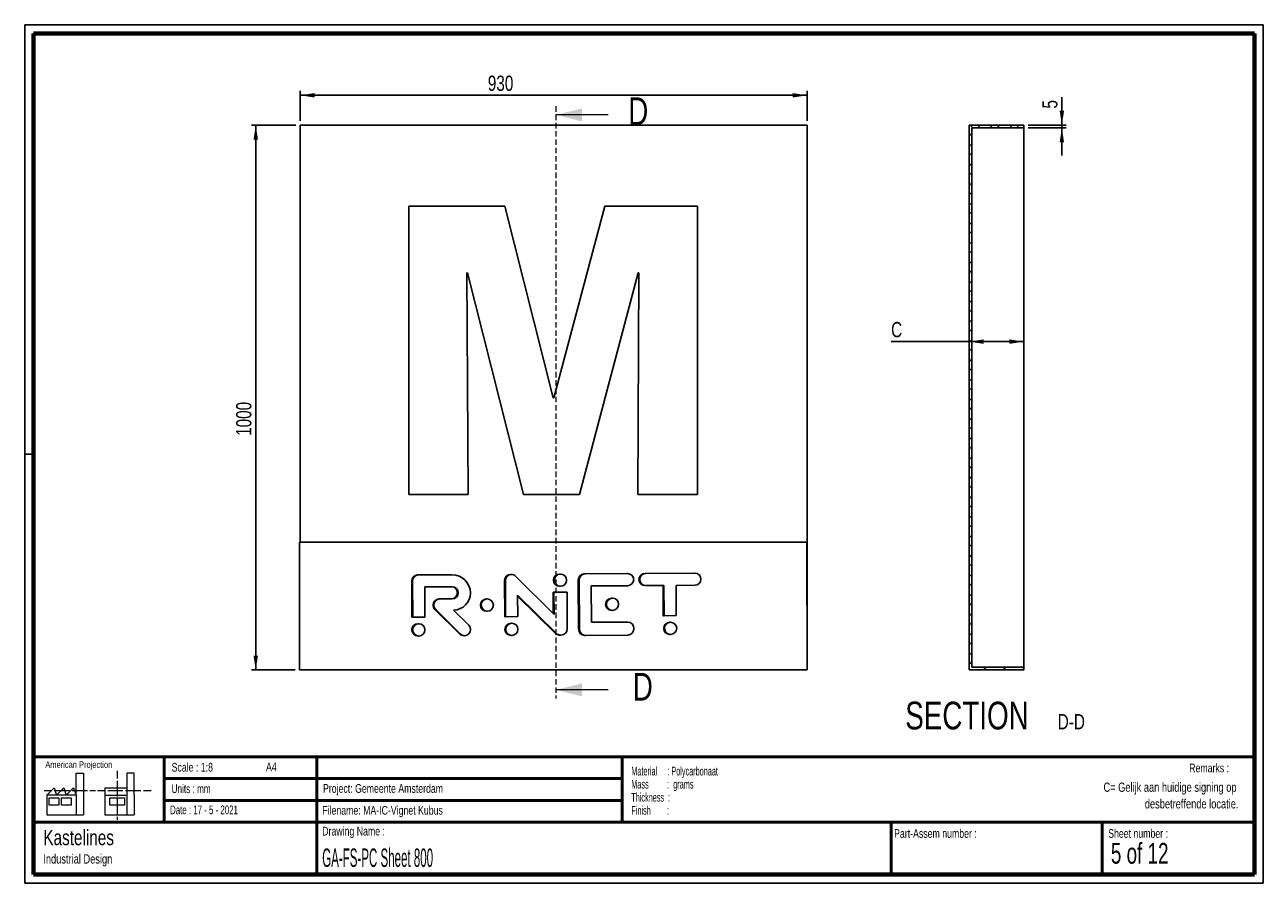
# Paper-space layout 'GA-FS-PC IG Sheet' of a CAD drawing. Header units: millimetres. Extents: x 7 to 291, y 7 to 204.
import ezdxf

# ---------------------------------------------------------------- set-up
doc = ezdxf.new("R2010")
doc.units = ezdxf.units.MM
doc.linetypes.add('HIDDEN', pattern=[1.905, 1.27, -0.635])
for name, color, linetype in [('BORDERS', 7, 'Continuous'), ('DRAWING', 7, 'Continuous'), ('LOGO', 7, 'Continuous'), ('TEXT_SHEET_FORMAT', 7, 'Continuous')]:
    doc.layers.add(name, color=color, linetype=linetype)
doc.styles.add('SLDTEXTSTYLE0', font='TXT', dxfattribs={"width": 0.7})
doc.styles.add('SLDTEXTSTYLE1', font='TXT', dxfattribs={"width": 0.75})
doc.styles.add('SLDTEXTSTYLE2', font='TXT', dxfattribs={"width": 0.675})
doc.styles.add('SLDTEXTSTYLE3', font='TXT', dxfattribs={"width": 0.678571})
doc.styles.add('SLDTEXTSTYLE5', font='TXT', dxfattribs={"width": 0.55})
doc.styles.add('SLDTEXTSTYLE6', font='TXT', dxfattribs={"width": 0.605})
doc.styles.add('SLDTEXTSTYLE7', font='TXT', dxfattribs={"width": 0.549})
doc.styles.add('SLDTEXTSTYLE8', font='TXT', dxfattribs={"width": 0.467045})
doc.dimstyles.new('SLDDIMSTYLE3', dxfattribs={"dimtxt": 3.5, "dimasz": 3.302, "dimexe": 0, "dimexo": 0.0625, "dimgap": 0.875, "dimtad": 1, "dimlfac": 8, "dimrnd": 1e-09, "dimzin": 12, "dimdsep": 46, "dimtxsty": 'SLDTEXTSTYLE1', "dimsah": 1, "dimcen": 0.09, "dimadec": 0, "dimazin": 3, "dimtfac": 1, "dimtofl": 0, "dimtmove": 0, "dimatfit": 3, "dimfxl": 1, "dimfrac": 2, "dimtolj": 1, "dimtzin": 12, "dimarcsym": 0})
doc.dimstyles.new('SLDDIMSTYLE4', dxfattribs={"dimtxt": 3.5, "dimasz": 3.302, "dimexe": 0, "dimexo": 0.0625, "dimgap": 0.875, "dimtad": 1, "dimlfac": 8, "dimrnd": 1e-09, "dimzin": 12, "dimdsep": 46, "dimtxsty": 'SLDTEXTSTYLE1', "dimsah": 1, "dimcen": 0.09, "dimadec": 0, "dimazin": 3, "dimtfac": 1, "dimtmove": 0, "dimatfit": 0, "dimfxl": 1, "dimfrac": 2, "dimtolj": 1, "dimtzin": 12, "dimarcsym": 0})

# ---------------------------------------------------------------- blocks, each defined once
blk = doc.blocks.new('SW_NOTE_0_16')
at = {"layer": 'LOGO', "color": 0, "char_height": 2.1167, "attachment_point": 3, "style": 'SLDTEXTSTYLE1'}
for s, insert in [('C= Gelijk aan huidige signing op', (44.19, 2.73)), ('desbetreffende locatie.', (44.64, -1.09))]:
    blk.add_mtext(s, dxfattribs=dict(at, insert=insert))
blk = doc.blocks.new('SW_NOTE_0_17')
at = {"layer": 'TEXT_SHEET_FORMAT', "color": 0, "char_height": 2, "attachment_point": 1}
for s, insert, style in [('Material     : Polycarbonaat', (0, 2.58), 'SLDTEXTSTYLE6'), ('Mass         :  grams', (0, -0.42), 'SLDTEXTSTYLE5'), ('Thickness  :', (0, -3.42), 'SLDTEXTSTYLE6'), ('Finish        :', (0, -6.42), 'SLDTEXTSTYLE7')]:
    blk.add_mtext(s, dxfattribs=dict(at, insert=insert, style=style))
blk = doc.blocks.new('SW_NOTE_0_18')
at = {"layer": 'DRAWING', "color": 0, "attachment_point": 1, "style": 'SLDTEXTSTYLE1'}
for s, insert, char_height in [('Kastelines', (0, 4.51), 3.5), ('Industrial Design', (0, -1.09), 2.1167)]:
    blk.add_mtext(s, dxfattribs=dict(at, insert=insert, char_height=char_height))
blk = doc.blocks.new('_D_3')
at = {"layer": 'LOGO', "color": 7}
for p, q in [((69.72, 181.74), (69.72, 188.6)), ((185.97, 187.6), (69.72, 187.6)), ((185.97, 181.74), (185.97, 188.6))]:
    blk.add_line(p, q, dxfattribs=at)
for points in [[(69.72, 187.6), (73.02, 187.09), (73.02, 188.1)], [(185.97, 187.6), (182.67, 188.1), (182.67, 187.09)]]:
    blk.add_solid(points, dxfattribs=at)
at = {"layer": 'LOGO', "color": 7, "insert": (112.75, 192.11), "char_height": 3.5, "attachment_point": 1, "style": 'SLDTEXTSTYLE1'}
blk.add_mtext('930', dxfattribs=at)
blk = doc.blocks.new('_D_4')
at = {"layer": 'LOGO', "color": 7}
for p, q in [((68.72, 180.74), (58.54, 180.74)), ((59.54, 180.74), (59.54, 55.74)), ((68.54, 55.74), (58.54, 55.74))]:
    blk.add_line(p, q, dxfattribs=at)
for points in [[(59.54, 180.74), (59.03, 177.44), (60.05, 177.44)], [(59.54, 55.74), (60.05, 59.04), (59.03, 59.04)]]:
    blk.add_solid(points, dxfattribs=at)
at = {"layer": 'LOGO', "color": 7, "insert": (55.03, 109.44), "char_height": 3.5, "attachment_point": 1, "rotation": 90, "style": 'SLDTEXTSTYLE1'}
blk.add_mtext('1000', dxfattribs=at)
blk = doc.blocks.new('_D_5')
at = {"layer": 'LOGO'}
for p, q in [((244.39, 180.74), (244.39, 187.14)), ((236.64, 180.74), (245.39, 180.74)), ((236.64, 180.12), (245.39, 180.12)), ((244.39, 180.74), (244.39, 180.12)), ((244.39, 180.12), (244.39, 173.77))]:
    blk.add_line(p, q, dxfattribs=at)
for points in [[(244.39, 180.74), (244.9, 184.04), (243.89, 184.04)], [(244.39, 180.12), (243.89, 176.81), (244.9, 176.81)]]:
    blk.add_solid(points, dxfattribs=at)
at = {"layer": 'LOGO', "insert": (239.88, 184.55), "char_height": 3.5, "attachment_point": 1, "rotation": 90, "style": 'SLDTEXTSTYLE1'}
blk.add_mtext('5', dxfattribs=at)
blk = doc.blocks.new('_D_6')
at = {"layer": 'LOGO'}
for p, q in [((235.64, 179.12), (235.64, 130.07)), ((223.14, 131.07), (205.24, 131.07)), ((223.14, 131.07), (235.64, 131.07))]:
    blk.add_line(p, q, dxfattribs=at)
for points in [[(223.14, 131.07), (226.45, 130.56), (226.45, 131.58)], [(235.64, 131.07), (232.34, 131.58), (232.34, 130.56)]]:
    blk.add_solid(points, dxfattribs=at)
at = {"layer": 'LOGO', "insert": (205.24, 135.58), "char_height": 3.5, "attachment_point": 1, "style": 'SLDTEXTSTYLE1'}
blk.add_mtext('C', dxfattribs=at)
blk = doc.blocks.new('SW_NOTE_0_19')
at = {"layer": 'LOGO', "color": 0, "attachment_point": 2, "style": 'SLDTEXTSTYLE1'}
for s, insert, char_height in [('SECTION', (17.36, 8.19), 6.35), ('D-D', (41.28, 5.35), 3.5)]:
    blk.add_mtext(s, dxfattribs=dict(at, insert=insert, char_height=char_height))

psp = doc.layouts.new('GA-FS-PC IG Sheet')

# ---------------------------------------------------------------- hatches: boundary and pattern name
at = {"linetype": 'Continuous', "lineweight": 18}
h = psp.add_hatch(dxfattribs=at)
h.set_pattern_fill('ANSI37', style=0)
h.paths.add_polyline_path([(235.6445, 180.1151), (235.6445, 180.7401), (223.1445, 180.7401), (223.1445, 119.8781), (223.132, 119.8781), (223.132, 95.9589), (223.1445, 95.9589), (223.1445, 85.0662), (223.1383, 85.0662), (223.1383, 77.439), (223.1445, 77.439), (223.1445, 77.2742), (223.132, 77.2742), (223.132, 75.3685), (223.1445, 75.3685), (223.1445, 75.204), (223.1383, 75.204), (223.1383, 73.5744), (223.1445, 73.5744), (223.1445, 73.5732), (223.132, 73.5732), (223.132, 64.2196), (223.1445, 64.2196), (223.1445, 64.0479), (223.1383, 64.0479), (223.1383, 55.7401), (235.6445, 55.7401), (235.6445, 56.3651), (223.7695, 56.3651), (223.7695, 180.1151)], flags=0)

# ---------------------------------------------------------------- linework, layer by layer
at = {"color": 7, "linetype": 'HIDDEN', "lineweight": 18}
psp.add_line((128.3748, 185.0901), (128.3748, 49.155), dxfattribs=at)
at = {"color": 7, "linetype": 'Continuous', "lineweight": 18}
for p, q in [((140.3748, 183.0901), (128.3748, 183.0901)), ((140.3748, 51.155), (128.3748, 51.155))]:
    psp.add_line(p, q, dxfattribs=at)
at = {"color": 7, "linetype": 'Continuous', "lineweight": 25}
for p, q in [((69.7218, 180.7401), (69.7218, 85.0662)), ((185.9718, 180.7401), (69.7218, 180.7401)), ((185.9718, 55.7401), (185.9718, 180.7401)), ((223.1445, 180.7401), (223.1445, 119.8781)), ((235.6445, 180.7401), (223.1445, 180.7401)), ((235.6445, 180.1151), (223.7695, 180.1151)), ((223.7695, 180.1151), (223.7695, 56.3651)), ((235.6445, 180.7401), (235.6445, 180.1151)), ((235.6445, 180.1151), (235.6445, 56.3651)), ((94.6546, 162.1709), (94.6546, 95.9589)), ((116.6202, 162.1709), (94.6546, 162.1709)), ((127.7728, 118.1839), (116.6202, 162.1709)), ((139.6047, 162.1709), (127.9249, 118.1839)), ((160.8665, 162.1709), (139.6047, 162.1709)), ((160.8665, 95.9589), (160.8665, 162.1709)), ((223.132, 162.1709), (223.1445, 162.1709)), ((223.132, 119.8781), (223.132, 162.1709)), ((107.9541, 146.8912), (108.1043, 146.8912)), ((108.2556, 95.9589), (107.9541, 146.8912)), ((108.1043, 146.8912), (120.9162, 95.9589)), ((133.8036, 95.9589), (147.2156, 146.8912)), ((147.3666, 146.8912), (147.1407, 95.9589)), ((147.2156, 146.8912), (147.3666, 146.8912)), ((223.132, 119.8781), (223.132, 95.9589)), ((223.132, 119.8781), (223.1445, 119.8781)), ((127.9249, 118.1839), (127.7728, 118.1839)), ((94.6546, 95.9589), (108.2556, 95.9589)), ((120.9162, 95.9589), (133.8036, 95.9589)), ((147.1407, 95.9589), (160.8665, 95.9589)), ((223.1445, 95.9589), (223.132, 95.9589)), ((223.1445, 95.9589), (223.1445, 85.0662)), ((185.9453, 85.0662), (69.539, 85.0662)), ((69.539, 55.7401), (69.539, 85.0662)), ((185.9453, 85.0662), (185.9718, 55.7401)), ((223.1383, 85.0662), (223.1383, 77.439)), ((223.1383, 85.0662), (223.1445, 85.0662)), ((104.3578, 77.5916), (96.6569, 77.5434)), ((104.5406, 77.5916), (96.8397, 77.5434)), ((127.9476, 68.4899), (119.1354, 77.2464)), ((144.611, 77.8431), (134.8111, 77.7819)), ((144.7938, 77.8431), (134.9939, 77.7819)), ((160.0129, 77.9394), (148.8106, 77.8694)), ((160.1957, 77.9394), (148.9934, 77.8694)), ((223.132, 75.3685), (223.132, 77.2742)), ((223.132, 77.2742), (223.1445, 77.2742)), ((223.1383, 77.6509), (223.1375, 77.6509)), ((223.1383, 77.439), (223.1445, 77.439)), ((223.1445, 77.439), (223.1445, 77.2742)), ((95.3051, 76.109), (95.3569, 67.8117)), ((95.4878, 76.109), (95.5397, 67.8117)), ((98.2744, 74.7742), (104.5579, 74.8135)), ((98.3178, 67.829), (98.2744, 74.7742)), ((116.6036, 76.2421), (116.6555, 67.9448)), ((116.7864, 76.2421), (116.8382, 67.9448)), ((133.5035, 76.3478), (133.5735, 65.1482)), ((133.6863, 76.3478), (133.7563, 65.1482)), ((136.4728, 75.013), (144.8111, 75.0651)), ((136.5249, 66.6787), (136.4728, 75.013)), ((148.828, 75.0913), (148.9532, 75.0921)), ((149.0108, 75.0913), (153.1413, 75.1171)), ((152.9585, 75.116), (153.0019, 68.172)), ((153.1413, 75.1171), (153.1847, 68.172)), ((155.9193, 75.1345), (160.213, 75.1613)), ((155.9627, 68.1893), (155.9193, 75.1345)), ((223.1445, 75.3685), (223.132, 75.3685)), ((223.132, 73.5732), (223.132, 75.183)), ((223.1383, 75.204), (223.1383, 73.5744)), ((223.1445, 75.204), (223.1383, 75.204)), ((223.1445, 75.3685), (223.1445, 75.204)), ((104.3925, 72.0354), (101.5913, 72.0179)), ((104.5753, 72.0354), (101.774, 72.0179)), ((119.6163, 67.9621), (119.5856, 72.8796)), ((119.5856, 72.8796), (128.4684, 64.1274)), ((119.5867, 72.6984), (128.2856, 64.1274)), ((130.7426, 73.5892), (127.733, 73.5704)), ((127.733, 73.5704), (127.7636, 68.6727)), ((130.9254, 73.5892), (127.9158, 73.5704)), ((127.9158, 73.5704), (127.9476, 68.4899)), ((130.7426, 73.588), (130.7426, 73.5892)), ((130.9782, 65.1309), (130.9254, 73.5892)), ((223.132, 64.2196), (223.132, 73.5732)), ((223.132, 73.5732), (223.1445, 73.5732)), ((223.1383, 73.5744), (223.1445, 73.5744)), ((223.1383, 73.5744), (223.1383, 73.5732)), ((223.1445, 73.5744), (223.1445, 73.5732)), ((100.6177, 69.5689), (106.2525, 63.9947)), ((100.8004, 69.5689), (106.4353, 63.9947)), ((108.4043, 65.9798), (104.9167, 69.4242)), ((153.0019, 68.172), (153.1847, 68.1731)), ((153.1847, 68.172), (155.9627, 68.1893)), ((95.3569, 67.8117), (95.5397, 67.8128)), ((95.5397, 67.8117), (98.3178, 67.829)), ((116.6555, 67.9448), (116.8382, 67.9459)), ((116.8382, 67.9448), (119.6163, 67.9621)), ((144.8632, 66.7309), (136.5249, 66.6787)), ((144.6804, 66.7309), (136.5249, 66.6799)), ((134.8994, 63.66), (135.0291, 63.6608)), ((135.0821, 63.66), (144.882, 63.7213)), ((223.1445, 64.2196), (223.132, 64.2196)), ((223.1383, 64.2196), (223.1383, 64.1274)), ((223.1383, 64.1274), (223.1445, 64.1274)), ((223.1383, 64.0479), (223.1383, 55.7401)), ((223.1445, 64.0479), (223.1383, 64.0479)), ((223.1445, 64.2196), (223.1445, 64.0479)), ((185.9718, 55.7401), (69.539, 55.7401)), ((223.1383, 55.7401), (235.6445, 55.7401)), ((223.7695, 56.3651), (235.6445, 56.3651)), ((235.6445, 56.3651), (235.6445, 55.7401))]:
    psp.add_line(p, q, dxfattribs=at)
for points in [[(96.6569, 77.5434), (95.8842, 77.5386), (95.3002, 76.8827), (95.3051, 76.109)], [(96.8397, 77.5434), (96.067, 77.5386), (95.483, 76.8827), (95.4878, 76.109)], [(104.4565, 77.591), (104.4237, 77.5916), (104.3908, 77.5918), (104.3578, 77.5916)], [(108.7673, 73.4055), (108.7528, 75.7264), (106.8608, 77.6061), (104.5406, 77.5916)], [(117.9767, 77.6509), (117.2039, 77.6461), (116.5988, 77.0158), (116.6036, 76.2421)], [(118.1594, 77.6509), (117.3867, 77.6461), (116.7816, 77.0158), (116.7864, 76.2421)], [(118.0768, 77.648), (118.0439, 77.6501), (118.0105, 77.6511), (117.9767, 77.6509)], [(119.1354, 77.2464), (118.8797, 77.4983), (118.5472, 77.6533), (118.1594, 77.6509)], [(134.8111, 77.7819), (134.0381, 77.7771), (133.4987, 77.1214), (133.5035, 76.3478)], [(134.9939, 77.7819), (134.2209, 77.7771), (133.6815, 77.1214), (133.6863, 76.3478)], [(144.6687, 77.8424), (144.6496, 77.843), (144.6303, 77.8433), (144.611, 77.8431)], [(146.2037, 76.4642), (146.1988, 77.2379), (145.5676, 77.848), (144.7938, 77.8431)], [(148.8106, 77.8694), (148.0377, 77.8646), (147.4153, 77.2455), (147.4201, 76.4718)], [(148.9934, 77.8694), (148.2205, 77.8646), (147.5981, 77.2455), (147.6029, 76.4718)], [(160.0705, 77.9386), (160.0514, 77.9393), (160.0322, 77.9395), (160.0129, 77.9394)], [(161.6036, 76.5593), (161.5987, 77.333), (160.9693, 77.9442), (160.1957, 77.9394)], [(104.4327, 74.8127), (105.1791, 74.7877), (105.7793, 74.1869), (105.7841, 73.4323)], [(104.5579, 74.8135), (105.3308, 74.8183), (105.962, 74.2062), (105.9668, 73.4323)], [(144.8111, 75.0651), (145.585, 75.0699), (146.2085, 75.6901), (146.2037, 76.4642)], [(147.4201, 76.4718), (147.4249, 75.698), (148.055, 75.0865), (148.828, 75.0913)], [(147.6029, 76.4718), (147.6077, 75.698), (148.2378, 75.0865), (149.0108, 75.0913)], [(160.213, 75.1613), (160.9867, 75.1662), (161.6084, 75.7855), (161.6036, 76.5593)], [(100.6052, 71.5682), (100.0608, 71.0151), (100.0664, 70.1115), (100.6177, 69.5689)], [(100.7879, 71.5682), (100.2436, 71.0151), (100.2492, 70.1115), (100.8004, 69.5689)], [(101.5913, 72.0179), (101.2339, 72.0157), (100.8774, 71.8409), (100.6052, 71.5682)], [(101.774, 72.0179), (101.4167, 72.0157), (101.0601, 71.8409), (100.7879, 71.5682)], [(105.7841, 73.4323), (105.7889, 72.6584), (105.1654, 72.0402), (104.3925, 72.0354)], [(105.9668, 73.4323), (105.9717, 72.6584), (105.3481, 72.0402), (104.5753, 72.0354)], [(104.9167, 69.4242), (107.0828, 69.5808), (108.7811, 71.196), (108.7673, 73.4055)], [(108.4167, 64.0025), (108.9592, 64.5558), (108.9537, 65.435), (108.4043, 65.9798)], [(144.7334, 66.73), (144.7158, 66.7307), (144.6982, 66.731), (144.6804, 66.7309)], [(146.2739, 65.2357), (146.269, 66.0094), (145.6371, 66.7357), (144.8632, 66.7309)], [(106.2525, 63.9947), (106.5504, 63.7014), (106.9461, 63.567), (107.3327, 63.5921)], [(106.4353, 63.9947), (106.9866, 63.4521), (107.8723, 63.4533), (108.4167, 64.0025)], [(128.2856, 64.1274), (128.5413, 63.8735), (128.956, 63.719), (129.341, 63.7214)], [(128.4684, 64.1274), (128.7241, 63.8735), (129.1388, 63.719), (129.5238, 63.7214)], [(129.341, 63.7214), (129.3686, 63.7215), (129.396, 63.7225), (129.4232, 63.7242)], [(129.5238, 63.7214), (130.2984, 63.7262), (130.9831, 64.3574), (130.9782, 65.1309)], [(133.5735, 65.1482), (133.5784, 64.3748), (134.1264, 63.6552), (134.8994, 63.66)], [(133.7563, 65.1482), (133.7612, 64.3748), (134.3092, 63.6552), (135.0821, 63.66)], [(144.882, 63.7213), (145.6559, 63.7261), (146.2787, 64.4625), (146.2739, 65.2357)]]:
    psp.add_open_spline(points, degree=3, dxfattribs=at)
for points, knots in [([(129.3106, 77.7182), (129.2775, 77.7203), (129.244, 77.7213), (129.2103, 77.7211), (128.4358, 77.7163), (127.8123, 77.0859), (127.8172, 76.3122)], [0.95644055, 0.95644055, 0.95644055, 0.95644055, 1, 1, 1, 2, 2, 2, 2]), ([(130.802, 76.3297), (130.7972, 77.1034), (130.1668, 77.7259), (129.3931, 77.7211), (128.6186, 77.7163), (127.9951, 77.0859), (128, 76.3122)], [0, 0, 0, 0, 1, 1, 1, 2, 2, 2, 2]), ([(127.8172, 76.3122), (127.822, 75.5384), (128.4533, 74.9178), (129.2278, 74.9227), (129.2555, 74.9229), (129.283, 74.9238), (129.3102, 74.9256)], [2, 2, 2, 2, 3, 3, 3, 3.03576264, 3.03576264, 3.03576264, 3.03576264]), ([(128, 76.3122), (128.0048, 75.5384), (128.6361, 74.9178), (129.4106, 74.9227), (130.1843, 74.9275), (130.8068, 75.5559), (130.802, 76.3297)], [2, 2, 2, 2, 3, 3, 3, 4, 4, 4, 4]), ([(112.5447, 72.0123), (112.5116, 72.0144), (112.4781, 72.0154), (112.4444, 72.0152), (111.6717, 72.0104), (111.0472, 71.3782), (111.0521, 70.6063)], [0.95638971, 0.95638971, 0.95638971, 0.95638971, 1, 1, 1, 2, 2, 2, 2]), ([(114.0351, 70.6238), (114.0302, 71.3957), (113.3999, 72.02), (112.6272, 72.0152), (111.8545, 72.0104), (111.23, 71.3782), (111.2348, 70.6063)], [0, 0, 0, 0, 1, 1, 1, 2, 2, 2, 2]), ([(141.2471, 72.1917), (141.214, 72.1938), (141.1806, 72.1948), (141.1469, 72.1946), (140.373, 72.1897), (139.7505, 71.5576), (139.7553, 70.7857)], [0.95640995, 0.95640995, 0.95640995, 0.95640995, 1, 1, 1, 2, 2, 2, 2]), ([(142.7385, 70.8032), (142.7337, 71.5751), (142.1022, 72.1994), (141.3297, 72.1946), (140.5558, 72.1897), (139.9332, 71.5576), (139.9381, 70.7857)], [0, 0, 0, 0, 1, 1, 1, 2, 2, 2, 2]), ([(111.0521, 70.6063), (111.0569, 69.8347), (111.6892, 69.2122), (112.4619, 69.217), (112.4896, 69.2172), (112.5171, 69.2182), (112.5444, 69.2199)], [2, 2, 2, 2, 3, 3, 3, 3.035853, 3.035853, 3.035853, 3.035853]), ([(111.2348, 70.6063), (111.2397, 69.8347), (111.872, 69.2122), (112.6447, 69.217), (113.4173, 69.2218), (114.0399, 69.8522), (114.0351, 70.6238)], [2, 2, 2, 2, 3, 3, 3, 4, 4, 4, 4]), ([(139.7553, 70.7857), (139.7601, 70.0141), (140.3905, 69.3916), (141.1644, 69.3964), (141.192, 69.3966), (141.2195, 69.3975), (141.2468, 69.3993)], [2, 2, 2, 2, 3, 3, 3, 3.03582336, 3.03582336, 3.03582336, 3.03582336]), ([(139.9381, 70.7857), (139.9429, 70.0141), (140.5733, 69.3916), (141.3471, 69.3964), (142.1197, 69.4012), (142.7433, 70.0316), (142.7385, 70.8032)], [2, 2, 2, 2, 3, 3, 3, 4, 4, 4, 4]), ([(96.8282, 66.3134), (96.7951, 66.3155), (96.7617, 66.3165), (96.728, 66.3163), (95.9544, 66.3115), (95.3319, 65.6811), (95.3367, 64.9092)], [2.95640145, 2.95640145, 2.95640145, 2.95640145, 3, 3, 3, 4, 4, 4, 4]), ([(98.3188, 64.9267), (98.314, 65.6986), (97.6836, 66.3211), (96.9108, 66.3163), (96.1371, 66.3115), (95.5147, 65.6811), (95.5195, 64.9092)], [2, 2, 2, 2, 3, 3, 3, 4, 4, 4, 4]), ([(118.1793, 66.4468), (118.1461, 66.449), (118.1127, 66.45), (118.079, 66.4497), (117.3064, 66.4449), (116.6818, 65.8145), (116.6866, 65.0427)], [2.95638316, 2.95638316, 2.95638316, 2.95638316, 3, 3, 3, 4, 4, 4, 4]), ([(119.6707, 65.0602), (119.6659, 65.832), (119.0346, 66.4546), (118.2618, 66.4497), (117.4891, 66.4449), (116.8646, 65.8145), (116.8694, 65.0427)], [2, 2, 2, 2, 3, 3, 3, 4, 4, 4, 4]), ([(154.5826, 66.6744), (154.5495, 66.6765), (154.5161, 66.6775), (154.4824, 66.6773), (153.7076, 66.6724), (153.0862, 66.042), (153.091, 65.2702)], [2.95644245, 2.95644245, 2.95644245, 2.95644245, 3, 3, 3, 4, 4, 4, 4]), ([(156.0731, 65.2877), (156.0683, 66.0595), (155.4388, 66.6821), (154.6652, 66.6773), (153.8904, 66.6724), (153.269, 66.042), (153.2738, 65.2702)], [2, 2, 2, 2, 3, 3, 3, 4, 4, 4, 4]), ([(95.3367, 64.9092), (95.3416, 64.1358), (95.9718, 63.5128), (96.7455, 63.5177), (96.7732, 63.5178), (96.8007, 63.5188), (96.828, 63.5206)], [0, 0, 0, 0, 1, 1, 1, 1.03582584, 1.03582584, 1.03582584, 1.03582584]), ([(95.5195, 64.9092), (95.5244, 64.1358), (96.1546, 63.5128), (96.9283, 63.5177), (97.7011, 63.5225), (98.3237, 64.1533), (98.3188, 64.9267)], [0, 0, 0, 0, 1, 1, 1, 2, 2, 2, 2]), ([(116.6866, 65.0427), (116.6914, 64.2693), (117.3239, 63.6463), (118.0965, 63.6511), (118.1242, 63.6513), (118.1517, 63.6522), (118.179, 63.654)], [0, 0, 0, 0, 1, 1, 1, 1.03585275, 1.03585275, 1.03585275, 1.03585275]), ([(116.8694, 65.0427), (116.8742, 64.2693), (117.5066, 63.6463), (118.2793, 63.6511), (119.0521, 63.6559), (119.6756, 64.2868), (119.6707, 65.0602)], [0, 0, 0, 0, 1, 1, 1, 2, 2, 2, 2]), ([(153.091, 65.2702), (153.0959, 64.4968), (153.7251, 63.8738), (154.4999, 63.8786), (154.5276, 63.8788), (154.555, 63.8798), (154.5823, 63.8815)], [0, 0, 0, 0, 1, 1, 1, 1.03577439, 1.03577439, 1.03577439, 1.03577439]), ([(153.2738, 65.2702), (153.2786, 64.4968), (153.9079, 63.8738), (154.6827, 63.8786), (155.4563, 63.8835), (156.078, 64.5143), (156.0731, 65.2877)], [0, 0, 0, 0, 1, 1, 1, 2, 2, 2, 2])]:
    psp.add_open_spline(points, degree=3, knots=knots, dxfattribs=at)
at = {"color": 7, "linetype": 'Continuous', "lineweight": 18}
for points in [[(128.3748, 183.0901), (134.3748, 181.5901), (134.3748, 184.5901)], [(128.3748, 51.155), (134.3748, 49.655), (134.3748, 52.655)]]:
    psp.add_solid(points, dxfattribs=at)
at = {"layer": 'BORDERS', "lineweight": 70}
for p, q in [((8.5696, 8.7839), (8.5696, 201.7839)), ((8.5696, 201.7839), (288.5696, 201.7839)), ((288.5696, 201.7839), (288.5696, 8.7839)), ((288.5696, 8.7839), (8.5696, 8.7839))]:
    psp.add_line(p, q, dxfattribs=at)
at = {"layer": 'BORDERS', "lineweight": 50}
for p, q in [((8.5696, 35.7839), (288.5696, 35.7839)), ((38.5696, 35.7839), (38.5696, 20.7839)), ((73.5696, 35.7839), (73.5696, 8.7839)), ((143.5696, 35.7839), (143.5696, 20.7839)), ((38.5696, 30.7839), (143.5696, 30.7839)), ((38.5696, 25.7839), (143.5696, 25.7839)), ((8.5696, 20.7839), (288.5696, 20.7839)), ((205.2225, 8.7839), (205.2225, 20.7839)), ((253.6509, 8.7839), (253.6509, 20.7839))]:
    psp.add_line(p, q, dxfattribs=at)
at = {"layer": 'TEXT_SHEET_FORMAT'}
for p, q in [((6.5696, 203.7839), (290.5696, 203.7839)), ((6.5696, 203.7839), (6.5696, 6.7839)), ((290.5696, 203.7839), (290.5696, 6.7839)), ((6.5696, 105.2839), (8.6215, 105.2839)), ((6.5696, 6.7839), (290.5696, 6.7839))]:
    psp.add_line(p, q, dxfattribs=at)
at = {"layer": 'TEXT_SHEET_FORMAT', "color": 7, "linetype": 'Continuous', "lineweight": 18}
for p, q in [((18.3208, 26.9711), (18.3208, 32.0361)), ((18.3208, 32.0361), (20.0027, 32.0361)), ((20.0027, 32.0361), (20.0027, 22.4704)), ((27.7328, 32.596), (27.7328, 30.8389)), ((31.6542, 32.0317), (29.9723, 32.0317)), ((29.9723, 32.0317), (29.9723, 22.466)), ((31.6542, 26.9668), (31.6542, 32.0317)), ((11.5933, 26.9711), (13.2752, 28.6594)), ((13.2752, 28.6594), (13.8375, 26.9711)), ((13.8375, 26.9711), (15.5194, 28.6594)), ((15.5194, 28.6594), (16.0814, 26.9711)), ((16.0814, 26.9711), (17.7632, 28.6594)), ((17.7632, 28.6594), (18.3208, 26.9711)), ((24.9266, 28.655), (24.9266, 26.9668)), ((24.9266, 28.655), (29.9723, 28.655)), ((27.7328, 30.2516), (27.7328, 28.4899)), ((27.7328, 28.4899), (27.7328, 26.7282)), ((10.9809, 28.0997), (12.736, 28.0997)), ((18.3208, 26.9711), (11.5933, 26.9711)), ((11.5933, 26.9711), (11.5933, 22.4704)), ((12.1556, 26.4115), (14.3995, 26.4115)), ((12.1556, 24.7231), (12.1556, 26.4115)), ((13.321, 28.0997), (15.076, 28.0997)), ((14.3995, 26.4115), (14.3995, 24.7231)), ((14.957, 26.4115), (17.2012, 26.4115)), ((14.957, 24.7231), (14.957, 26.4115)), ((15.076, 28.0997), (16.8309, 28.0997)), ((17.2012, 26.4115), (17.2012, 24.7231)), ((17.4159, 28.0997), (19.1711, 28.0997)), ((18.3208, 26.9711), (18.3208, 22.4704)), ((19.1711, 28.0997), (20.926, 28.0997)), ((21.511, 28.0997), (22.8089, 28.0997)), ((23.2447, 28.0953), (24.9952, 28.0953)), ((24.9266, 26.9668), (29.9723, 26.9668)), ((24.9266, 26.9668), (24.9266, 22.466)), ((25.5802, 28.0953), (27.3352, 28.0953)), ((26.0509, 26.4071), (29.4147, 26.4071)), ((26.0509, 24.7187), (26.0509, 26.4071)), ((27.3352, 28.0953), (29.0902, 28.0953)), ((27.7328, 26.1409), (27.7328, 24.3793)), ((29.4147, 26.4071), (29.4147, 24.7187)), ((29.6752, 28.0953), (31.4303, 28.0953)), ((31.4303, 28.0953), (33.1853, 28.0953)), ((31.6542, 26.9668), (31.6542, 22.466)), ((33.7703, 28.0953), (35.5252, 28.0953)), ((14.3995, 24.7231), (12.1556, 24.7231)), ((17.2012, 24.7231), (14.957, 24.7231)), ((29.4147, 24.7187), (26.0509, 24.7187)), ((27.7328, 24.3793), (27.7328, 22.6175)), ((11.5933, 22.4704), (18.3208, 22.4704)), ((18.3208, 22.4704), (20.0027, 22.4704)), ((24.9266, 22.466), (31.6542, 22.466)), ((27.7328, 22.0302), (27.7328, 21.342))]:
    psp.add_line(p, q, dxfattribs=at)

# ---------------------------------------------------------------- block references
at = {"layer": 'DRAWING'}
psp.add_blockref('SW_NOTE_0_18', (10.8265, 14.511), dxfattribs=at)
at = {"layer": 'LOGO'}
psp.add_blockref('SW_NOTE_0_19', (205.2783, 40.2558), dxfattribs=at)
at = {"layer": 'LOGO', "color": 7}
psp.add_blockref('SW_NOTE_0_16', (240.258, 27.1575), dxfattribs=at)
at = {"layer": 'TEXT_SHEET_FORMAT', "color": 218}
psp.add_blockref('SW_NOTE_0_17', (145.6526, 30.9309), dxfattribs=at)

# ---------------------------------------------------------------- texts
at = {"color": 7, "linetype": 'Continuous', "char_height": 6.35, "attachment_point": 1, "style": 'SLDTEXTSTYLE1'}
for insert in [(144.952, 187.1311), (146.0011, 55.0573)]:
    psp.add_mtext('D', dxfattribs=dict(at, insert=insert))
at = {"layer": 'TEXT_SHEET_FORMAT', "attachment_point": 1}
for s, insert, char_height, style in [('American Projection', (11.2772, 34.7557), 1.5, 'SLDTEXTSTYLE1'), ('Scale : 1:8', (40.2454, 34.4082), 2, 'SLDTEXTSTYLE1'), ('A4', (61.8906, 34.4862), 2, 'SLDTEXTSTYLE1'), ('Remarks :', (273.5956, 34.2358), 2, 'SLDTEXTSTYLE1'), ('Units : mm', (40.2393, 29.4761), 2, 'SLDTEXTSTYLE0'), ('Project: Gemeente Amsterdam', (74.9564, 29.538), 2, 'SLDTEXTSTYLE1'), ('Date : 17 - 5 - 2021', (39.8865, 24.6218), 2, 'SLDTEXTSTYLE2'), ('Filename: MA-IC-Vignet Kubus', (74.7977, 24.5313), 2, 'SLDTEXTSTYLE1'), ('Drawing Name :', (74.7803, 19.7365), 2, 'SLDTEXTSTYLE1'), ('Part-Assem number :', (205.9266, 19.2104), 2, 'SLDTEXTSTYLE1'), ('Sheet number :', (255.0112, 19.2104), 2, 'SLDTEXTSTYLE1'), ('5 of 12', (255.6343, 16.0396), 4.7625, 'SLDTEXTSTYLE3')]:
    psp.add_mtext(s, dxfattribs=dict(at, insert=insert, char_height=char_height, style=style))
at = {"layer": 'TEXT_SHEET_FORMAT', "color": 218, "insert": (74.7803, 14.7617), "char_height": 4.233333, "attachment_point": 1, "style": 'SLDTEXTSTYLE8'}
psp.add_mtext('GA-FS-PC Sheet 800', dxfattribs=at)

# ---------------------------------------------------------------- dimensions: what is measured, and where the dimension line sits
at = {"layer": 'LOGO', "color": 7}
dim = psp.add_linear_dim(base=(69.7218, 187.5958), p1=(185.9718, 180.7401), p2=(69.7218, 180.7401), dimstyle='SLDDIMSTYLE3', dxfattribs=at)
dim.commit()
dim.dimension.update_dxf_attribs({"geometry": '_D_3', "text_midpoint": (116.6292, 187.5958), "dimtype": 160})
at = {"layer": 'LOGO'}
dim = psp.add_linear_dim(base=(244.3945, 180.1151), p1=(235.6445, 180.7401), p2=(235.6445, 180.1151), angle=90, dimstyle='SLDDIMSTYLE4', dxfattribs=at)
dim.commit()
dim.dimension.update_dxf_attribs({"geometry": '_D_5', "text_midpoint": (244.3945, 185.8427), "dimtype": 160})
at = {"layer": 'LOGO', "color": 7}
dim = psp.add_linear_dim(base=(59.539, 55.7401), p1=(69.7218, 180.7401), p2=(69.539, 55.7401), angle=90, dimstyle='SLDDIMSTYLE3', dxfattribs=at)
dim.commit()
dim.dimension.update_dxf_attribs({"geometry": '_D_4', "text_midpoint": (59.539, 114.6168), "dimtype": 160})
at = {"layer": 'LOGO'}
dim = psp.add_linear_dim(base=(235.6445, 131.0704), p1=(223.1445, 119.8781), p2=(235.6445, 180.1151), text='C', dimstyle='SLDDIMSTYLE3', dxfattribs=at)
dim.commit()
dim.dimension.update_dxf_attribs({"geometry": '_D_6', "text_midpoint": (207.132, 131.0704), "dimtype": 160})

doc.saveas('drawing.dxf')
